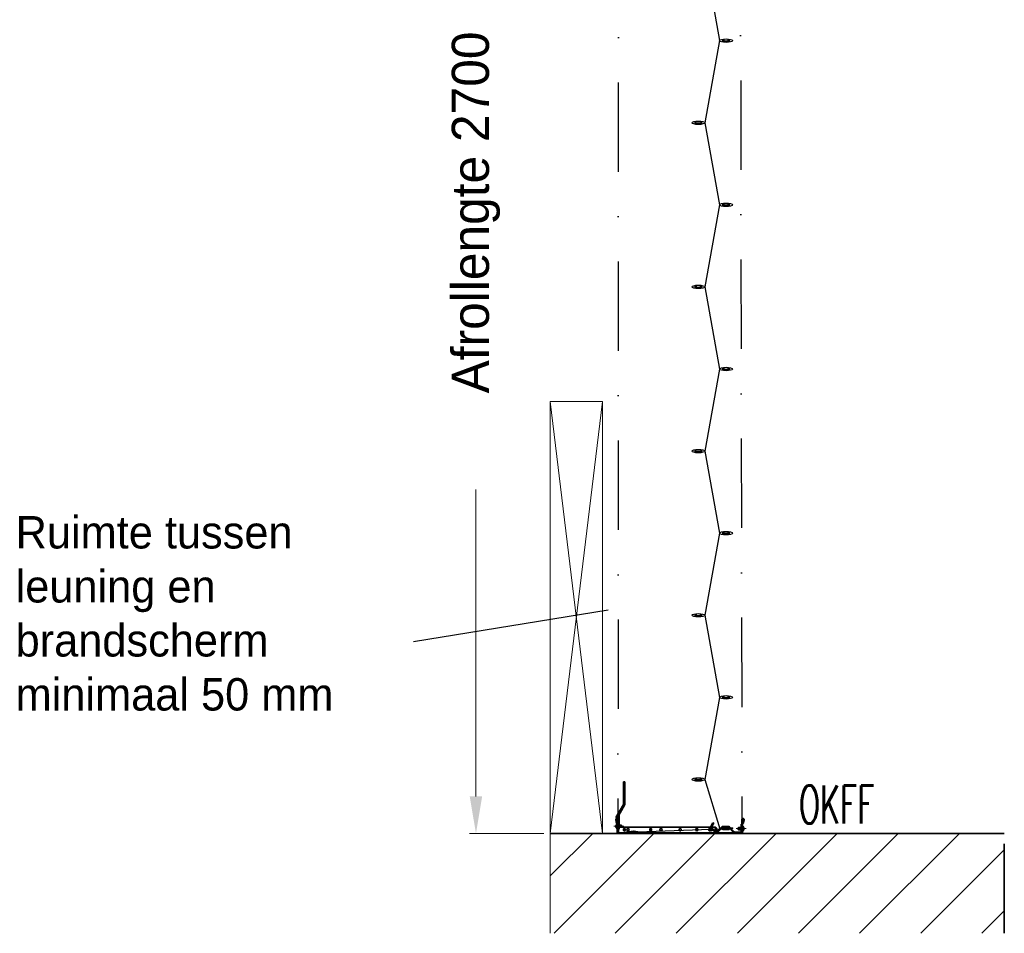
# Model space of a CAD drawing. Extents: x 50445 to 145605, y -10968 to 41989.
# Tile 65 of 256: x 60018 to 62297, y 26559 to 28674. Entities that reach past the tile are written whole.
import ezdxf

# ---------------------------------------------------------------- set-up
doc = ezdxf.new("R2010")
doc.units = 0
doc.header["$LTSCALE"] = 414.30304
doc.header["$MEASUREMENT"] = 0
doc.linetypes.add('DASHDOT', pattern=[1, 0.5, -0.25, 0, -0.25])
doc.linetypes.add('DASHED', pattern=[0.75, 0.5, -0.25])
doc.layers.get('0').update_dxf_attribs({"linetype": 'CONTINUOUS'})
doc.layers.get('Defpoints').update_dxf_attribs({"linetype": 'CONTINUOUS'})
for name, color, linetype, lineweight in [('BESCHRIFTUNG 025', 7, 'CONTINUOUS', 25), ('BLECH', 5, 'CONTINUOUS', 35), ('GEWEBE', 171, 'CONTINUOUS', 25), ('GEWINDELINIEN', 94, 'CONTINUOUS', 18), ('HILFSLINIEN', 3, 'CONTINUOUS', 13), ('LIJN18', 30, 'CONTINUOUS', 18), ('MITTELLINIEN', 7, 'DASHDOT', 18), ('PROMAT', 7, 'CONTINUOUS', 35), ('SCHRAFFUR WÄNDE', 34, 'CONTINUOUS', 18), ('STAHLBAU', 7, 'CONTINUOUS', 35), ('Standard', 7, 'CONTINUOUS', 25), ('UNSICHTBARE', 7, 'DASHED', 18)]:
    doc.layers.add(name, color=color, linetype=linetype, lineweight=lineweight)
doc.styles.add('Isonorm', font='txt.shx')
doc.dimstyles.get("Standard").update_dxf_attribs({"dimtxt": 0.18, "dimasz": 0.18, "dimexe": 0.18, "dimexo": 0.0625, "dimgap": 0.09, "dimtad": 0, "dimtih": 1, "dimtoh": 1, "dimdec": 4, "dimzin": 0, "dimdsep": 46, "dimtxsty": 'Standard', "dimcen": 0.09, "dimadec": 0, "dimazin": 0, "dimtfac": 1, "dimtdec": 4, "dimtofl": 0, "dimtmove": 0, "dimatfit": 3, "dimfxl": 1, "dimtolj": 1, "dimtzin": 0, "dimarcsym": 0})

# ---------------------------------------------------------------- blocks, each defined once
blk = doc.blocks.new('*D545')
at = {"layer": 'Defpoints', "color": 0, "linetype": 'Continuous', "lineweight": 0, "transparency": 16777216}
for p in [(61390.8, 29665.1), (61073.7, 26789.7), (61245.8, 26789.7)]:
    blk.add_point(p, dxfattribs=at)
at = {"layer": 'LIJN18', "color": 0, "linetype": 'Continuous', "lineweight": 0, "transparency": 16777216}
for p, q in [((61375.8, 29665.1), (61058.7, 29665.1)), ((61073.7, 29579.1), (61073.7, 28868.7)), ((61073.7, 26875.7), (61073.7, 27586)), ((61230.8, 26789.7), (61058.7, 26789.7))]:
    blk.add_line(p, q, dxfattribs=at)
for points in [[(61059.3, 29579.1), (61088, 29579.1), (61073.7, 29665.1)], [(61059.3, 26875.7), (61088, 26875.7), (61073.7, 26789.7)]]:
    blk.add_solid(points, dxfattribs=at)
at = {"layer": 'LIJN18', "color": 0, "linetype": 'Continuous', "lineweight": 0, "transparency": 16777216, "insert": (61073.7, 28227.4), "char_height": 86, "attachment_point": 5, "rotation": 90}
blk.add_mtext('\\A1;Afrollengte 2700', dxfattribs=at)

msp = doc.modelspace()

# ---------------------------------------------------------------- hatches: boundary and pattern name
at = {"layer": 'SCHRAFFUR WÄNDE'}
h = msp.add_hatch(dxfattribs=at)
h.set_pattern_fill('ANSI31', color=256, scale=32, style=0)
h.set_pattern_definition([(45, (43230.41, 17444.3), (-70.7107, 70.7107), [])])
h.paths.add_polyline_path([(61245.8, 26789.7), (61245.8, 26558.8), (62296.5, 26558.8), (62296.5, 26789.7)])

# ---------------------------------------------------------------- linework, layer by layer
at = {"linetype": 'Continuous', "lineweight": 0}
for p, q in [((61366.8, 27789.7), (61245.8, 27789.7)), ((61245.8, 27789.7), (61245.8, 26558.8)), ((61245.8, 27789.7), (61366.8, 26789.7)), ((61366.8, 27789.7), (61245.8, 26789.7)), ((61366.8, 26789.7), (61366.8, 27789.7)), ((61386.8, 26789.7), (61366.8, 26789.7))]:
    msp.add_line(p, q, dxfattribs=at)
at = {"layer": 'BLECH'}
for p, q in [((61418.2, 26909.7), (61415.2, 26909.7)), ((61415.2, 26909.7), (61415.2, 26857.2)), ((61418.2, 26909.7), (61418.2, 26857.2)), ((61397.7, 26826.7), (61415, 26856.7)), ((61400.3, 26825.2), (61417.6, 26855.2)), ((61400.3, 26825.2), (61397.7, 26826.7)), ((61402.3, 26833.6), (61402.3, 26799.7)), ((61405.3, 26799.7), (61405.3, 26833.6)), ((61397.4, 26821.6), (61399.1, 26813.3)), ((61398.8, 26821.9), (61400.6, 26813.6)), ((61399.1, 26813.3), (61400.6, 26813.6)), ((61400.8, 26822.2), (61400.8, 26792.2)), ((61402.3, 26822.2), (61402.3, 26792.2)), ((61403.8, 26804.7), (61403.8, 26789.7)), ((61626.1, 26804.7), (61405.6, 26804.7)), ((61622.2, 26814.4), (61617.5, 26806.2)), ((61618.1, 26801.3), (61627.1, 26792.3)), ((61624, 26813.4), (61619.2, 26805.2)), ((61619.5, 26802.7), (61628.5, 26793.7)), ((61622.2, 26814.4), (61624, 26813.4)), ((61642.6, 26805), (61631.3, 26793.7)), ((61644, 26803.6), (61632.8, 26792.3)), ((61644.5, 26805.5), (61660.5, 26805.5)), ((61644.5, 26805.5), (61644.5, 26803.5)), ((61644.5, 26805.5), (61660.5, 26805.5)), ((61644.5, 26805.5), (61644.5, 26803.5)), ((61644.5, 26803.5), (61660.5, 26803.5)), ((61644.5, 26803.5), (61660.5, 26803.5)), ((61645.4, 26806.2), (61657.4, 26806.2)), ((61645.4, 26804.2), (61657.4, 26804.2)), ((61658.8, 26803.6), (61670, 26792.3)), ((61660.2, 26805), (61671.4, 26793.7)), ((61660.5, 26805.5), (61660.5, 26803.5)), ((61660.5, 26805.5), (61660.5, 26803.5)), ((61687.3, 26795.2), (61687.3, 26811.2)), ((61687.3, 26811.2), (61689.3, 26811.2)), ((61689.3, 26792.2), (61689.3, 26822.2)), ((61689.3, 26795.2), (61689.3, 26811.2)), ((61690.8, 26792.2), (61690.8, 26822.2)), ((61692.8, 26821.9), (61691, 26813.6)), ((61692.5, 26813.3), (61691, 26813.6)), ((61694.3, 26821.6), (61692.5, 26813.3)), ((61402.3, 26799.7), (61405.3, 26799.7)), ((61403.3, 26791.2), (61688.3, 26791.2)), ((61403.3, 26789.7), (61688.3, 26789.7)), ((61631.1, 26791.2), (61631.1, 26799.7)), ((61672.8, 26793.2), (61685.3, 26793.2)), ((61672.8, 26791.2), (61685.3, 26791.2))]:
    msp.add_line(p, q, dxfattribs=at)
at = {"layer": 'BLECH', "linetype": 'DASHED'}
for p, q in [((61403.8, 26804.7), (61623.8, 26804.7)), ((61628.8, 26799.7), (61628.8, 26789.7))]:
    msp.add_line(p, q, dxfattribs=at)
at = {"layer": 'BLECH'}
for centre in [(61425.6, 26798.7), (61501.9, 26798.7), (61584.8, 26798.7), (61618.1, 26798.7)]:
    msp.add_circle(centre, 2.6, dxfattribs=at)
for centre, radius, start, end in [((61414.2, 26857.2), 1, 330, 0), ((61414.2, 26857.2), 4, 330, 0), ((61399.8, 26822.2), 2.5, 90, 192), ((61399.8, 26822.2), 1, 90, 192), ((61399.8, 26822.2), 2.5, 0, 90), ((61399.8, 26822.2), 1, 0, 90), ((61406.3, 26833.6), 4, 150, 180), ((61406.3, 26833.6), 1, 150, 180), ((61691.8, 26822.2), 2.5, 90, 180), ((61691.8, 26822.2), 1, 90, 180), ((61691.8, 26822.2), 2.5, 348, 90), ((61691.8, 26822.2), 1, 348, 90), ((61620.9, 26804.2), 4, 150, 225), ((61620.9, 26804.2), 2, 150, 225), ((61626.1, 26799.7), 5, 0, 90), ((61645.4, 26802.2), 4, 90, 135), ((61645.4, 26802.2), 2, 90, 135), ((61657.4, 26802.2), 4, 45, 90), ((61657.4, 26802.2), 2, 45, 90), ((61403.3, 26792.2), 2.5, 180, 270), ((61403.3, 26792.2), 1, 180, 270), ((61629.9, 26795.2), 4, 225, 315), ((61629.9, 26795.2), 2, 225, 315), ((61672.8, 26795.2), 4, 225, 270), ((61672.8, 26795.2), 2, 225, 270), ((61685.3, 26795.2), 2, 270, 0), ((61685.3, 26795.2), 4, 270, 0), ((61688.3, 26792.2), 2.5, 270, 0), ((61688.3, 26792.2), 1, 270, 0)]:
    msp.add_arc(centre, radius, start, end, dxfattribs=at)
at = {"layer": 'BLECH', "linetype": 'DASHED'}
msp.add_arc((61623.8, 26799.7), 5, 0, 90, dxfattribs=at)
for centre in [(61416.9, 26798.7), (61478.2, 26798.7), (61546.3, 26798.7), (61614.6, 26798.7)]:
    msp.add_ellipse(centre, major_axis=(0, -3), ratio=0.707107, dxfattribs=at)
at = {"layer": 'GEWEBE'}
for p, q in [((61603.5, 28815), (61637.5, 28625)), ((61637.5, 28625), (61603.5, 28435)), ((61603.5, 28435), (61637.5, 28245)), ((61637.5, 28245), (61603.5, 28055)), ((61603.5, 28055), (61637.5, 27865)), ((61637.5, 27865), (61603.5, 27675)), ((61603.5, 27675), (61637.5, 27485)), ((61637.5, 27485), (61603.5, 27295)), ((61603.5, 27295), (61637.5, 27105)), ((61637.5, 27105), (61603.5, 26915)), ((61603.5, 26915), (61638, 26800.5)), ((61448.1, 26793.8), (61638, 26800.5))]:
    msp.add_line(p, q, dxfattribs=at)
for centre, major_axis, ratio in [((61652.5, 28625), (15, 0), 0.266667), ((61588.5, 28435), (15, 0), 0.266667), ((61652.5, 28245), (15, 0), 0.266667), ((61588.5, 28055), (15, 0), 0.266667), ((61652.5, 27865), (15, 0), 0.266667), ((61588.5, 27675), (15, 0), 0.266667), ((61652.5, 27485), (15, 0), 0.266667), ((61588.5, 27295), (15, 0), 0.266667), ((61652.5, 27105), (15, 0), 0.266667), ((61588.5, 26915), (15, 0), 0.266667), ((61653, 26801.2), (15, 0.7), 0.133556), ((61433.1, 26793.1), (15, 0.7), 0.133556)]:
    msp.add_ellipse(centre, major_axis=major_axis, ratio=ratio, dxfattribs=at)
at = {"layer": 'GEWINDELINIEN'}
for p, q in [((61400.8, 26808.8), (61410.8, 26808.8)), ((61400.8, 26804.5), (61410.8, 26804.5)), ((61690.8, 26803.3), (61680.8, 26803.3)), ((61690.8, 26799), (61680.8, 26799))]:
    msp.add_line(p, q, dxfattribs=at)
at = {"layer": 'HILFSLINIEN'}
for p, q in [((61416.2, 26909.7), (61416.2, 26857.2)), ((61398.6, 26826.2), (61415.9, 26856.2)), ((61415.9, 26856.2), (61404.6, 26834.6)), ((61404.3, 26799.7), (61404.3, 26833.6)), ((61406.8, 26806.7), (61400.6, 26806.7)), ((61619.4, 26804), (61617, 26803.6)), ((61617.5, 26806.2), (61618.1, 26801.3)), ((61623.4, 26813.8), (61618.6, 26805.5)), ((61619, 26802.3), (61628.1, 26793.3)), ((61619.2, 26805.2), (61619.5, 26802.7)), ((61631.8, 26793.3), (61643.5, 26804)), ((61645.4, 26806.2), (61642.6, 26805)), ((61643.9, 26805.9), (61644.7, 26803.9)), ((61645.4, 26804.2), (61644, 26803.6)), ((61645.4, 26804.8), (61657.4, 26804.8)), ((61657.4, 26806.2), (61660.2, 26805)), ((61657.4, 26804.2), (61658.8, 26803.6)), ((61658.9, 26805.9), (61658.1, 26803.9)), ((61659.2, 26804), (61671.1, 26793.1)), ((61682.8, 26801.2), (61695.2, 26801.2)), ((61688, 26795.2), (61688, 26811.2)), ((61627.1, 26792.3), (61632.8, 26792.3)), ((61628.5, 26793.7), (61631.3, 26793.7)), ((61629.9, 26793.7), (61629.9, 26791.2)), ((61670, 26792.3), (61672.8, 26791.2)), ((61671.3, 26791.5), (61672.1, 26793.5)), ((61671.4, 26793.7), (61672.8, 26793.2)), ((61672.8, 26792.5), (61685.3, 26792.5)), ((61685.3, 26793.2), (61687.3, 26795.2)), ((61689.3, 26795.2), (61685.3, 26791.2)), ((61688.1, 26792.3), (61686.3, 26794.2))]:
    msp.add_line(p, q, dxfattribs=at)
for centre, radius, start, end in [((61414.2, 26857.2), 2, 330, 0), ((61406.3, 26833.6), 2, 150, 180), ((61620.9, 26804.2), 2.67, 150.3844, 225), ((61645.4, 26802.2), 2.67, 90, 135), ((61657.4, 26802.2), 2.67, 45, 90), ((61629.9, 26795.2), 2.67, 225, 315.3167), ((61672.8, 26795.2), 2.67, 229.8116, 270), ((61685.3, 26795.2), 2.67, 270, 0)]:
    msp.add_arc(centre, radius, start, end, dxfattribs=at)
at = {"layer": 'LIJN18', "linetype": 'ByBlock', "lineweight": -2}
msp.add_lwpolyline([(61379.6, 27306.7), (60929.5, 27233.4)], dxfattribs=at)
at = {"layer": 'MITTELLINIEN'}
for p, q in [((61392.8, 26806.7), (61415.8, 26806.7)), ((61698.8, 26801.2), (61675.8, 26801.2))]:
    msp.add_line(p, q, dxfattribs=at)
at = {"layer": 'PROMAT'}
msp.add_line((62296.5, 26789.7), (61245.8, 26789.7), dxfattribs=at)
at = {"layer": 'PROMAT', "linetype": 'DASHDOT'}
msp.add_line((62296.5, 26558.8), (62296.5, 26789.7), dxfattribs=at)
at = {"layer": 'STAHLBAU'}
for p, q in [((61645, 28625.2), (61645, 28626.2)), ((61645.1, 28625), (61645, 28625.2)), ((61645.1, 28625), (61645, 28624.9)), ((61645, 28623.9), (61645, 28624.9)), ((61645.5, 28626.7), (61647.2, 28626.7)), ((61645.5, 28623.4), (61659.5, 28623.4)), ((61645.7, 28624), (61645.7, 28626)), ((61645.7, 28626), (61647.2, 28626)), ((61645.7, 28624), (61659.2, 28624)), ((61647.2, 28626), (61647.2, 28626.7)), ((61659.5, 28626.7), (61657.7, 28626.7)), ((61657.7, 28626), (61657.7, 28626.7)), ((61659.2, 28626), (61657.7, 28626)), ((61659.2, 28624), (61659.2, 28626)), ((61659.8, 28625), (61660, 28625.2)), ((61659.8, 28625), (61660, 28624.9)), ((61660, 28625.2), (61660, 28626.2)), ((61660, 28623.9), (61660, 28624.9)), ((61581, 28435.2), (61581, 28436.2)), ((61581.1, 28435), (61581, 28435.2)), ((61581.1, 28435), (61581, 28434.9)), ((61581, 28433.9), (61581, 28434.9)), ((61581.5, 28436.7), (61583.2, 28436.7)), ((61581.5, 28433.4), (61595.5, 28433.4)), ((61581.7, 28434), (61581.7, 28436)), ((61581.7, 28436), (61583.2, 28436)), ((61581.7, 28434), (61595.2, 28434)), ((61583.2, 28436), (61583.2, 28436.7)), ((61595.5, 28436.7), (61593.7, 28436.7)), ((61593.7, 28436), (61593.7, 28436.7)), ((61595.2, 28436), (61593.7, 28436)), ((61595.2, 28434), (61595.2, 28436)), ((61595.8, 28435), (61596, 28435.2)), ((61595.8, 28435), (61596, 28434.9)), ((61596, 28435.2), (61596, 28436.2)), ((61596, 28433.9), (61596, 28434.9)), ((61645, 28245.2), (61645, 28246.2)), ((61645.1, 28245), (61645, 28245.2)), ((61645.1, 28245), (61645, 28244.9)), ((61645, 28243.9), (61645, 28244.9)), ((61645.5, 28246.7), (61647.2, 28246.7)), ((61645.5, 28243.4), (61659.5, 28243.4)), ((61645.7, 28244), (61645.7, 28246)), ((61645.7, 28246), (61647.2, 28246)), ((61645.7, 28244), (61659.2, 28244)), ((61647.2, 28246), (61647.2, 28246.7)), ((61659.5, 28246.7), (61657.7, 28246.7)), ((61657.7, 28246), (61657.7, 28246.7)), ((61659.2, 28246), (61657.7, 28246)), ((61659.2, 28244), (61659.2, 28246)), ((61659.8, 28245), (61660, 28245.2)), ((61659.8, 28245), (61660, 28244.9)), ((61660, 28245.2), (61660, 28246.2)), ((61660, 28243.9), (61660, 28244.9)), ((61581, 28055.2), (61581, 28056.2)), ((61581.1, 28055), (61581, 28055.2)), ((61581.1, 28055), (61581, 28054.9)), ((61581, 28053.9), (61581, 28054.9)), ((61581.5, 28056.7), (61583.2, 28056.7)), ((61581.5, 28053.4), (61595.5, 28053.4)), ((61581.7, 28054), (61581.7, 28056)), ((61581.7, 28056), (61583.2, 28056)), ((61581.7, 28054), (61595.2, 28054)), ((61583.2, 28056), (61583.2, 28056.7)), ((61595.5, 28056.7), (61593.7, 28056.7)), ((61593.7, 28056), (61593.7, 28056.7)), ((61595.2, 28056), (61593.7, 28056)), ((61595.2, 28054), (61595.2, 28056)), ((61595.8, 28055), (61596, 28055.2)), ((61595.8, 28055), (61596, 28054.9)), ((61596, 28055.2), (61596, 28056.2)), ((61596, 28053.9), (61596, 28054.9)), ((61645, 27865.2), (61645, 27866.2)), ((61645.1, 27865), (61645, 27865.2)), ((61645.1, 27865), (61645, 27864.9)), ((61645, 27863.9), (61645, 27864.9)), ((61645.5, 27866.7), (61647.2, 27866.7)), ((61645.5, 27863.4), (61659.5, 27863.4)), ((61645.7, 27864), (61645.7, 27866)), ((61645.7, 27866), (61647.2, 27866)), ((61645.7, 27864), (61659.2, 27864)), ((61647.2, 27866), (61647.2, 27866.7)), ((61659.5, 27866.7), (61657.7, 27866.7)), ((61657.7, 27866), (61657.7, 27866.7)), ((61659.2, 27866), (61657.7, 27866)), ((61659.2, 27864), (61659.2, 27866)), ((61659.8, 27865), (61660, 27865.2)), ((61659.8, 27865), (61660, 27864.9)), ((61660, 27865.2), (61660, 27866.2)), ((61660, 27863.9), (61660, 27864.9)), ((61581, 27675.2), (61581, 27676.2)), ((61581.1, 27675), (61581, 27675.2)), ((61581.1, 27675), (61581, 27674.9)), ((61581, 27673.9), (61581, 27674.9)), ((61581.5, 27676.7), (61583.2, 27676.7)), ((61581.5, 27673.4), (61595.5, 27673.4)), ((61581.7, 27674), (61581.7, 27676)), ((61581.7, 27676), (61583.2, 27676)), ((61581.7, 27674), (61595.2, 27674)), ((61583.2, 27676), (61583.2, 27676.7)), ((61595.5, 27676.7), (61593.7, 27676.7)), ((61593.7, 27676), (61593.7, 27676.7)), ((61595.2, 27676), (61593.7, 27676)), ((61595.2, 27674), (61595.2, 27676)), ((61595.8, 27675), (61596, 27675.2)), ((61595.8, 27675), (61596, 27674.9)), ((61596, 27675.2), (61596, 27676.2)), ((61596, 27673.9), (61596, 27674.9)), ((61645, 27485.2), (61645, 27486.2)), ((61645.1, 27485), (61645, 27485.2)), ((61645.1, 27485), (61645, 27484.9)), ((61645, 27483.9), (61645, 27484.9)), ((61645.5, 27486.7), (61647.2, 27486.7)), ((61645.7, 27484), (61645.7, 27486)), ((61645.7, 27486), (61647.2, 27486)), ((61645.7, 27484), (61659.2, 27484)), ((61647.2, 27486), (61647.2, 27486.7)), ((61659.5, 27486.7), (61657.7, 27486.7)), ((61657.7, 27486), (61657.7, 27486.7)), ((61659.2, 27486), (61657.7, 27486)), ((61659.2, 27484), (61659.2, 27486)), ((61659.8, 27485), (61660, 27485.2)), ((61659.8, 27485), (61660, 27484.9)), ((61660, 27485.2), (61660, 27486.2)), ((61660, 27483.9), (61660, 27484.9)), ((61645.5, 27483.4), (61659.5, 27483.4)), ((61581, 27295.2), (61581, 27296.2)), ((61581.1, 27295), (61581, 27295.2)), ((61581.1, 27295), (61581, 27294.9)), ((61581, 27293.9), (61581, 27294.9)), ((61581.5, 27296.7), (61583.2, 27296.7)), ((61581.5, 27293.4), (61595.5, 27293.4)), ((61581.7, 27294), (61581.7, 27296)), ((61581.7, 27296), (61583.2, 27296)), ((61581.7, 27294), (61595.2, 27294)), ((61583.2, 27296), (61583.2, 27296.7)), ((61595.5, 27296.7), (61593.7, 27296.7)), ((61593.7, 27296), (61593.7, 27296.7)), ((61595.2, 27296), (61593.7, 27296)), ((61595.2, 27294), (61595.2, 27296)), ((61595.8, 27295), (61596, 27295.2)), ((61595.8, 27295), (61596, 27294.9)), ((61596, 27295.2), (61596, 27296.2)), ((61596, 27293.9), (61596, 27294.9)), ((61645, 27105.2), (61645, 27106.2)), ((61645.1, 27105), (61645, 27105.2)), ((61645.1, 27105), (61645, 27104.9)), ((61645, 27103.9), (61645, 27104.9)), ((61645.5, 27106.7), (61647.2, 27106.7)), ((61645.5, 27103.4), (61659.5, 27103.4)), ((61645.7, 27104), (61645.7, 27106)), ((61645.7, 27106), (61647.2, 27106)), ((61645.7, 27104), (61659.2, 27104)), ((61647.2, 27106), (61647.2, 27106.7)), ((61659.5, 27106.7), (61657.7, 27106.7)), ((61657.7, 27106), (61657.7, 27106.7)), ((61659.2, 27106), (61657.7, 27106)), ((61659.2, 27104), (61659.2, 27106)), ((61659.8, 27105), (61660, 27105.2)), ((61659.8, 27105), (61660, 27104.9)), ((61660, 27105.2), (61660, 27106.2)), ((61660, 27103.9), (61660, 27104.9)), ((61581, 26915.2), (61581, 26916.2)), ((61581.1, 26915), (61581, 26915.2)), ((61581.1, 26915), (61581, 26914.9)), ((61581, 26913.9), (61581, 26914.9)), ((61581.5, 26916.7), (61583.2, 26916.7)), ((61581.7, 26914), (61581.7, 26916)), ((61581.7, 26916), (61583.2, 26916)), ((61581.7, 26914), (61595.2, 26914)), ((61583.2, 26916), (61583.2, 26916.7)), ((61595.5, 26916.7), (61593.7, 26916.7)), ((61593.7, 26916), (61593.7, 26916.7)), ((61595.2, 26916), (61593.7, 26916)), ((61595.2, 26914), (61595.2, 26916)), ((61595.8, 26915), (61596, 26915.2)), ((61595.8, 26915), (61596, 26914.9)), ((61596, 26915.2), (61596, 26916.2)), ((61596, 26913.9), (61596, 26914.9)), ((61581.5, 26913.4), (61595.5, 26913.4)), ((61397.8, 26808.7), (61397.8, 26804.7)), ((61399.8, 26812.7), (61399.8, 26800.7)), ((61399.8, 26812.7), (61400.8, 26812.7)), ((61400.8, 26800.7), (61399.8, 26800.7)), ((61400.8, 26812.7), (61400.8, 26800.7)), ((61400.8, 26809.2), (61410.5, 26809.2)), ((61400.8, 26804.2), (61410.5, 26804.2)), ((61410.5, 26809.2), (61410.5, 26804.2)), ((61410.5, 26809.2), (61410.8, 26808.8)), ((61410.5, 26804.2), (61410.8, 26804.5)), ((61410.8, 26808.8), (61410.8, 26804.5)), ((61645, 26801), (61645, 26802)), ((61645, 26801), (61645, 26802)), ((61645.1, 26800.8), (61645, 26801)), ((61645.1, 26800.8), (61645, 26801)), ((61645.1, 26800.8), (61645, 26800.7)), ((61645.1, 26800.8), (61645, 26800.7)), ((61645, 26799.7), (61645, 26800.7)), ((61645, 26799.7), (61645, 26800.7)), ((61645.5, 26802.5), (61647.2, 26802.5)), ((61645.5, 26802.5), (61647.2, 26802.5)), ((61645.7, 26799.8), (61645.7, 26801.8)), ((61645.7, 26801.8), (61647.2, 26801.8)), ((61645.7, 26799.8), (61645.7, 26801.8)), ((61645.7, 26801.8), (61647.2, 26801.8)), ((61645.7, 26799.8), (61659.2, 26799.8)), ((61645.7, 26799.8), (61659.2, 26799.8)), ((61647.2, 26801.8), (61647.2, 26802.5)), ((61647.2, 26801.8), (61647.2, 26802.5)), ((61659.5, 26802.5), (61657.7, 26802.5)), ((61657.7, 26801.8), (61657.7, 26802.5)), ((61659.5, 26802.5), (61657.7, 26802.5)), ((61657.7, 26801.8), (61657.7, 26802.5)), ((61659.2, 26801.8), (61657.7, 26801.8)), ((61659.2, 26801.8), (61657.7, 26801.8)), ((61659.2, 26799.8), (61659.2, 26801.8)), ((61659.2, 26799.8), (61659.2, 26801.8)), ((61659.8, 26800.8), (61660, 26801)), ((61659.8, 26800.8), (61660, 26801)), ((61659.8, 26800.8), (61660, 26800.7)), ((61659.8, 26800.8), (61660, 26800.7)), ((61660, 26801), (61660, 26802)), ((61660, 26801), (61660, 26802)), ((61660, 26799.7), (61660, 26800.7)), ((61660, 26799.7), (61660, 26800.7)), ((61681.2, 26803.7), (61680.8, 26803.3)), ((61680.8, 26799), (61680.8, 26803.3)), ((61681.2, 26798.7), (61681.2, 26803.7)), ((61690.8, 26803.7), (61681.2, 26803.7)), ((61690.8, 26795.2), (61690.8, 26807.2)), ((61690.8, 26807.2), (61691.8, 26807.2)), ((61691.8, 26795.2), (61691.8, 26807.2)), ((61693.8, 26799.2), (61693.8, 26803.2)), ((61425.4, 26792.9), (61425.3, 26793.9)), ((61425.5, 26792.7), (61425.4, 26792.9)), ((61425.5, 26792.7), (61425.4, 26792.6)), ((61425.5, 26791.6), (61425.4, 26792.6)), ((61425.8, 26794.4), (61427.6, 26794.5)), ((61426, 26791.1), (61440, 26791.8)), ((61426.2, 26791.8), (61426.1, 26793.8)), ((61426.1, 26793.8), (61427.6, 26793.8)), ((61426.2, 26791.8), (61439.6, 26792.4)), ((61427.6, 26793.8), (61427.6, 26794.5)), ((61439.8, 26795.1), (61438, 26795)), ((61438.1, 26794.4), (61438, 26795)), ((61439.5, 26794.4), (61438.1, 26794.4)), ((61439.6, 26792.4), (61439.5, 26794.4)), ((61440.2, 26793.5), (61440.4, 26793.6)), ((61440.2, 26793.5), (61440.4, 26793.3)), ((61440.4, 26793.6), (61440.3, 26794.6)), ((61440.4, 26792.3), (61440.4, 26793.3)), ((61645.5, 26799.2), (61659.5, 26799.2)), ((61645.5, 26799.2), (61659.5, 26799.2)), ((61681.2, 26798.7), (61680.8, 26799)), ((61690.8, 26798.7), (61681.2, 26798.7)), ((61691.8, 26795.2), (61690.8, 26795.2))]:
    msp.add_line(p, q, dxfattribs=at)
for centre, radius, start, end in [((61645.5, 28626.2), 0.5, 90, 180), ((61645.5, 28623.9), 0.5, 180, 270), ((61659.5, 28626.2), 0.5, 0, 90), ((61659.5, 28623.9), 0.5, 270, 0), ((61581.5, 28436.2), 0.5, 90, 180), ((61581.5, 28433.9), 0.5, 180, 270), ((61595.5, 28436.2), 0.5, 0, 90), ((61595.5, 28433.9), 0.5, 270, 0), ((61645.5, 28246.2), 0.5, 90, 180), ((61645.5, 28243.9), 0.5, 180, 270), ((61659.5, 28246.2), 0.5, 0, 90), ((61659.5, 28243.9), 0.5, 270, 0), ((61581.5, 28056.2), 0.5, 90, 180), ((61581.5, 28053.9), 0.5, 180, 270), ((61595.5, 28056.2), 0.5, 0, 90), ((61595.5, 28053.9), 0.5, 270, 0), ((61645.5, 27866.2), 0.5, 90, 180), ((61645.5, 27863.9), 0.5, 180, 270), ((61659.5, 27866.2), 0.5, 0, 90), ((61659.5, 27863.9), 0.5, 270, 0), ((61581.5, 27676.2), 0.5, 90, 180), ((61581.5, 27673.9), 0.5, 180, 270), ((61595.5, 27676.2), 0.5, 0, 90), ((61595.5, 27673.9), 0.5, 270, 0), ((61645.5, 27486.2), 0.5, 90, 180), ((61645.5, 27483.9), 0.5, 180, 270), ((61659.5, 27486.2), 0.5, 0, 90), ((61659.5, 27483.9), 0.5, 270, 0), ((61581.5, 27296.2), 0.5, 90, 180), ((61581.5, 27293.9), 0.5, 180, 270), ((61595.5, 27296.2), 0.5, 0, 90), ((61595.5, 27293.9), 0.5, 270, 0), ((61645.5, 27106.2), 0.5, 90, 180), ((61645.5, 27103.9), 0.5, 180, 270), ((61659.5, 27106.2), 0.5, 0, 90), ((61659.5, 27103.9), 0.5, 270, 0), ((61581.5, 26916.2), 0.5, 90, 180), ((61581.5, 26913.9), 0.5, 180, 270), ((61595.5, 26916.2), 0.5, 0, 90), ((61595.5, 26913.9), 0.5, 270, 0), ((61401.6, 26807.7), 3.89, 117.0242, 165.6562), ((61401.6, 26805.6), 3.89, 194.3438, 242.9758), ((61645.5, 26802), 0.5, 90, 180), ((61645.5, 26802), 0.5, 90, 180), ((61659.5, 26802), 0.5, 0, 90), ((61659.5, 26802), 0.5, 0, 90), ((61690, 26802.2), 3.89, 14.3438, 62.9758), ((61425.8, 26793.9), 0.5, 92.8524, 182.8524), ((61426, 26791.6), 0.5, 182.8524, 272.8524), ((61439.8, 26794.6), 0.5, 2.8524, 92.8524), ((61439.9, 26792.3), 0.5, 272.8524, 2.8524), ((61645.5, 26799.7), 0.5, 180, 270), ((61645.5, 26799.7), 0.5, 180, 270), ((61659.5, 26799.7), 0.5, 270, 0), ((61659.5, 26799.7), 0.5, 270, 0), ((61690, 26800.1), 3.89, 297.0242, 345.6562)]:
    msp.add_arc(centre, radius, start, end, dxfattribs=at)
at = {"layer": 'Standard', "linetype": 'DASHDOT'}
for p, q in [((61403.8, 29771.7), (61402.3, 26799.4)), ((61684.3, 29776.2), (61689.3, 26796))]:
    msp.add_line(p, q, dxfattribs=at)
at = {"layer": 'Standard'}
msp.add_line((61448.1, 26793.8), (61462.7, 26793.8), dxfattribs=at)
at = {"layer": 'UNSICHTBARE'}
for p, q in [((61397.8, 26808.4), (61400.1, 26808.4)), ((61397.8, 26807.5), (61400.1, 26807.5)), ((61397.8, 26805.8), (61400.1, 26805.8)), ((61397.8, 26804.9), (61400.1, 26804.9)), ((61399.8, 26804.3), (61399.8, 26809)), ((61401.1, 26806.7), (61400.1, 26808.4)), ((61400.1, 26804.9), (61400.1, 26808.4)), ((61401.1, 26806.7), (61400.1, 26804.9)), ((61690.5, 26801.2), (61691.5, 26802.9)), ((61690.5, 26801.2), (61691.5, 26799.4)), ((61693.8, 26802.9), (61691.5, 26802.9)), ((61691.5, 26802.9), (61691.5, 26799.4)), ((61693.8, 26802), (61691.5, 26802)), ((61693.8, 26800.3), (61691.5, 26800.3)), ((61691.8, 26803.5), (61691.8, 26798.8)), ((61693.8, 26799.4), (61691.5, 26799.4))]:
    msp.add_line(p, q, dxfattribs=at)

# ---------------------------------------------------------------- texts
at = {"layer": 'BESCHRIFTUNG 025', "style": 'Isonorm', "width": 0.589286}
msp.add_text('OKFF', height=87.5, dxfattribs=at).set_placement((61821.3, 26813.2))
at = {"layer": 'LIJN18', "linetype": 'Continuous', "lineweight": 0, "insert": (60008.2, 27524.6), "char_height": 75, "width": 921.947, "attachment_point": 1}
msp.add_mtext('Ruimte tussen leuning en brandscherm minimaal 50 mm', dxfattribs=at)

# ---------------------------------------------------------------- dimensions: what is measured, and where the dimension line sits
at = {"layer": 'LIJN18', "linetype": 'Continuous', "lineweight": 0}
dim = msp.add_linear_dim(base=(61073.7, 26789.7), p1=(61390.8, 29665.1), p2=(61245.8, 26789.7), angle=90, text='Afrollengte 2700', dimstyle='Standard', override={"dimtxt": 86, "dimasz": 86, "dimexe": 15, "dimexo": 15, "dimgap": 25, "dimtad": 1, "dimdec": 0, "dimdsep": 0, "dimpost": '<>', "dimlwd": 0, "dimlwe": 0}, dxfattribs=at)
dim.commit()
dim.dimension.update_dxf_attribs({"geometry": '*D545', "text_midpoint": (61073.7, 28227.4), "text_rotation": 90})

doc.saveas('drawing.dxf')
